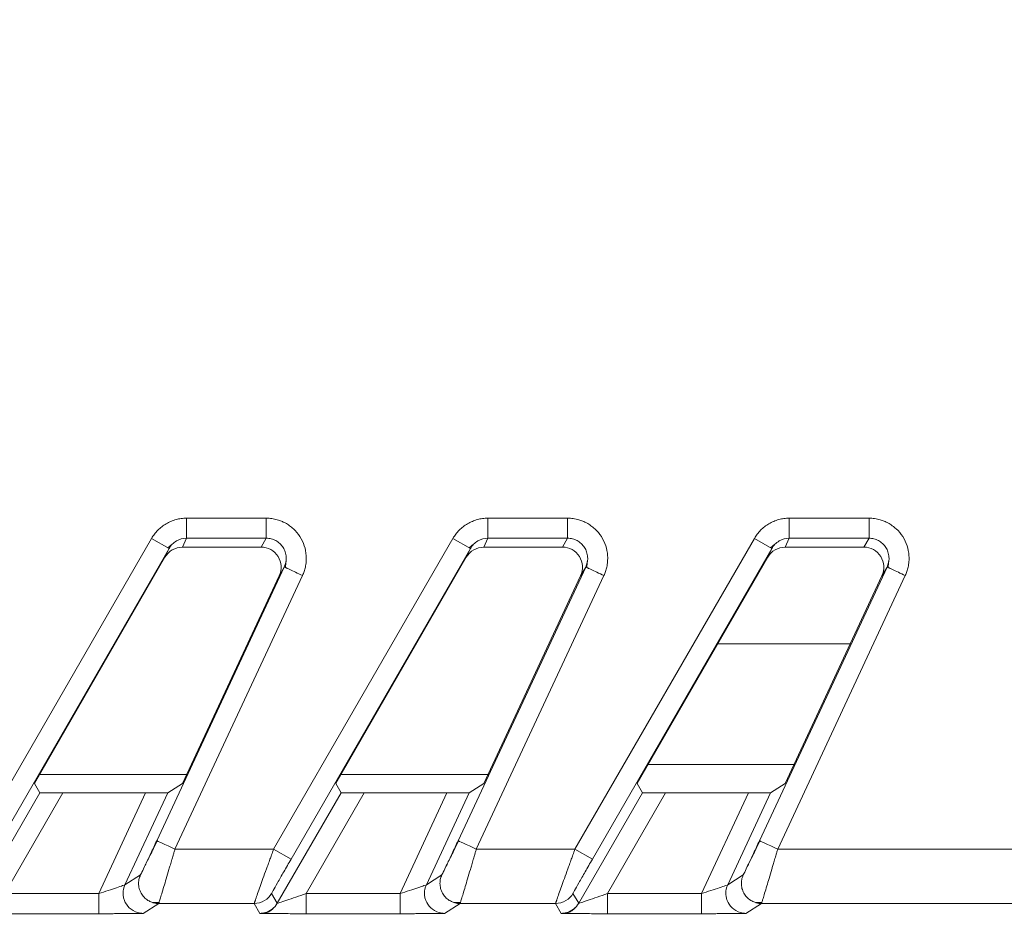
# Model space of a CAD drawing. Header units: millimetres. Extents: x 0 to 594, y 0 to 420.
# Tile 23 of 76: x 100 to 110, y 240 to 249. Entities that reach past the tile are written whole.
import ezdxf

# ---------------------------------------------------------------- set-up
doc = ezdxf.new("R2010")
doc.units = ezdxf.units.MM
doc.styles.add('SLDTEXTSTYLE1', font='TXT', dxfattribs={"width": 0.605})
doc.dimstyles.new('SLDDIMSTYLE1', dxfattribs={"dimtxt": 2.568319, "dimasz": 3.3, "dimexe": 0, "dimexo": 0.0625, "dimgap": 0.64208, "dimtad": 1, "dimdec": 0, "dimlfac": 5, "dimrnd": 1e-09, "dimzin": 12, "dimdsep": 46, "dimtxsty": 'SLDTEXTSTYLE1', "dimsah": 1, "dimcen": 0.09, "dimadec": 0, "dimazin": 3, "dimtfac": 1, "dimtdec": 1, "dimtofl": 0, "dimtmove": 0, "dimatfit": 3, "dimfxl": 1, "dimfrac": 2, "dimtolj": 1, "dimtzin": 12, "dimarcsym": 0})
doc.dimstyles.new('SLDDIMSTYLE3', dxfattribs={"dimtxt": 2.568319, "dimasz": 3.3, "dimexe": 0, "dimexo": 0.0625, "dimgap": 0.64208, "dimtad": 1, "dimdec": 1, "dimlfac": 5, "dimrnd": 1e-09, "dimzin": 12, "dimdsep": 46, "dimtxsty": 'SLDTEXTSTYLE1', "dimsah": 1, "dimcen": 0.09, "dimadec": 0, "dimazin": 3, "dimtfac": 1, "dimtdec": 1, "dimtmove": 0, "dimatfit": 0, "dimfxl": 1, "dimfrac": 2, "dimtolj": 1, "dimtzin": 12, "dimarcsym": 0})

# ---------------------------------------------------------------- blocks, each defined once
blk = doc.blocks.new('_D_13')
at = {"color": 7, "linetype": 'Continuous', "lineweight": 0}
for p, q in [((42.4698, 235.1042), (42.4698, 241.5042)), ((122.7074, 235.1042), (41.4698, 235.1042)), ((42.4698, 225.6042), (42.4698, 235.1042)), ((37.9376, 233.539), (37.9376, 234.127)), ((37.9376, 234.127), (41.8818, 234.127)), ((41.8818, 234.127), (41.8818, 233.539)), ((37.9376, 227.1694), (37.9376, 226.5815)), ((41.8818, 226.5815), (41.8818, 227.1694)), ((37.9376, 226.5815), (41.8818, 226.5815)), ((115.7074, 225.6042), (41.4698, 225.6042)), ((42.4698, 225.6042), (42.4698, 219.2042))]:
    blk.add_line(p, q, dxfattribs=at)
for points in [[(42.4698, 235.1042), (42.9698, 238.4042), (41.9698, 238.4042)], [(42.4698, 225.6042), (41.9698, 222.3042), (42.9698, 222.3042)]]:
    blk.add_solid(points, dxfattribs=at)
at = {"color": 7, "linetype": 'Continuous', "lineweight": 0, "char_height": 2.64583, "attachment_point": 1, "rotation": 90, "style": 'SLDTEXTSTYLE1'}
for s, insert in [('47,5', (33.9389, 226.9244)), ('1,9', (38.4711, 227.9044))]:
    blk.add_mtext(s, dxfattribs=dict(at, insert=insert))
blk = doc.blocks.new('_D_15')
at = {"color": 7, "linetype": 'Continuous', "lineweight": 0}
for p, q in [((107.7074, 373.5042), (185.6654, 373.5042)), ((184.6654, 230.7575), (184.6654, 373.5042)), ((180.1332, 306.2956), (180.1332, 306.8835)), ((180.1332, 306.8835), (184.0775, 306.8835)), ((184.0775, 306.8835), (184.0775, 306.2956)), ((180.1332, 297.9661), (180.1332, 297.3781)), ((184.0775, 297.3781), (184.0775, 297.9661)), ((180.1332, 297.3781), (184.0775, 297.3781)), ((162.7939, 230.7575), (185.6654, 230.7575))]:
    blk.add_line(p, q, dxfattribs=at)
for points in [[(184.6654, 373.5042), (184.1654, 370.2042), (185.1654, 370.2042)], [(184.6654, 230.7575), (185.1654, 234.0575), (184.1654, 234.0575)]]:
    blk.add_solid(points, dxfattribs=at)
at = {"color": 7, "linetype": 'Continuous', "lineweight": 0, "char_height": 2.64583, "attachment_point": 1, "rotation": 90, "style": 'SLDTEXTSTYLE1'}
for s, insert in [('28,1', (180.6668, 298.7011)), ('714', (176.1346, 299.191))]:
    blk.add_mtext(s, dxfattribs=dict(at, insert=insert))

msp = doc.modelspace()

# ---------------------------------------------------------------- linework, layer by layer
at = {"color": 7, "linetype": 'Continuous', "lineweight": 15}
for p, q in [((101.7554, 244.1925), (102.5492, 244.1925)), ((104.7554, 244.1925), (105.5492, 244.1925)), ((107.7554, 244.1925), (108.5492, 244.1925)), ((99.6222, 240.8986), (101.4077, 243.9912)), ((101.4077, 243.9912), (101.5809, 243.8912)), ((101.7554, 243.9932), (101.7143, 243.9042)), ((101.7554, 243.9932), (102.5492, 243.9932)), ((102.5492, 243.9932), (102.4979, 243.9042)), ((102.6222, 240.8986), (104.4077, 243.9912)), ((104.4077, 243.9912), (104.5809, 243.8912)), ((104.7554, 243.9932), (104.7143, 243.9042)), ((104.7554, 243.9932), (105.5492, 243.9932)), ((105.5492, 243.9932), (105.4979, 243.9042)), ((105.6222, 240.8986), (107.4077, 243.9912)), ((107.4077, 243.9912), (107.5809, 243.8912)), ((107.7554, 243.9932), (107.7143, 243.9042)), ((107.7554, 243.9932), (108.5492, 243.9932)), ((108.5492, 243.9932), (108.4979, 243.9042)), ((99.7954, 240.7986), (101.5809, 243.8912)), ((101.5809, 243.8912), (101.5404, 243.8036)), ((101.568, 243.8971), (101.6128, 243.933)), ((102.4979, 243.9042), (101.7143, 243.9042)), ((102.7954, 240.7986), (104.5809, 243.8912)), ((104.5809, 243.8912), (104.5404, 243.8036)), ((104.568, 243.8971), (104.6128, 243.933)), ((105.4979, 243.9042), (104.7143, 243.9042)), ((105.7954, 240.7986), (107.5809, 243.8912)), ((107.5809, 243.8912), (107.5404, 243.8036)), ((107.568, 243.8971), (107.6128, 243.933)), ((108.4979, 243.9042), (107.7143, 243.9042)), ((100.2409, 241.5528), (101.5404, 243.8036)), ((103.2409, 241.5528), (104.5404, 243.8036)), ((106.2409, 241.5528), (107.5404, 243.8036)), ((102.7289, 243.7067), (101.4588, 240.9831)), ((102.7289, 243.7067), (102.6784, 243.6191)), ((102.7432, 243.7529), (102.7289, 243.7067)), ((102.7418, 243.7007), (102.7289, 243.7067)), ((102.7443, 243.7537), (102.7406, 243.6984)), ((105.7289, 243.7067), (104.4588, 240.9831)), ((105.7289, 243.7067), (105.6784, 243.6191)), ((105.7432, 243.7529), (105.7289, 243.7067)), ((105.7418, 243.7007), (105.7289, 243.7067)), ((105.7443, 243.7537), (105.7406, 243.6984)), ((108.7289, 243.7067), (107.4588, 240.9831)), ((108.7289, 243.7067), (108.6784, 243.6191)), ((108.7432, 243.7529), (108.7289, 243.7067)), ((108.7418, 243.7007), (108.7289, 243.7067)), ((108.7443, 243.7537), (108.7406, 243.6984)), ((102.9102, 243.6222), (101.6401, 240.8986)), ((101.7149, 241.5528), (102.6784, 243.6191)), ((105.9102, 243.6222), (104.6401, 240.8986)), ((104.7149, 241.5528), (105.6784, 243.6191)), ((108.9102, 243.6222), (107.6401, 240.8986)), ((107.7149, 241.5528), (108.6784, 243.6191)), ((101.7568, 241.6427), (100.2928, 241.6427)), ((104.7568, 241.6427), (103.2928, 241.6427)), ((100.2409, 241.5528), (100.2944, 241.4603)), ((101.7149, 241.5528), (101.5696, 241.4603)), ((103.2409, 241.5528), (103.2944, 241.4603)), ((104.7149, 241.5528), (104.5696, 241.4603)), ((106.2409, 241.5528), (106.2944, 241.4603)), ((107.7149, 241.5528), (107.5696, 241.4603)), ((99.6592, 240.3603), (100.2944, 241.4603)), ((99.9459, 240.4568), (100.5243, 241.4586)), ((100.5243, 241.4586), (101.3482, 241.4586)), ((101.3482, 241.4586), (100.881, 240.4568)), ((101.5696, 241.4603), (101.1427, 240.5448)), ((102.6592, 240.3603), (103.2944, 241.4603)), ((102.9459, 240.4568), (103.5243, 241.4586)), ((103.5243, 241.4586), (104.3482, 241.4586)), ((104.3482, 241.4586), (103.881, 240.4568)), ((104.5696, 241.4603), (104.1427, 240.5448)), ((105.6592, 240.3603), (106.2944, 241.4603)), ((105.9459, 240.4568), (106.5243, 241.4586)), ((106.5243, 241.4586), (107.3482, 241.4586)), ((107.3482, 241.4586), (106.881, 240.4568)), ((107.5696, 241.4603), (107.1427, 240.5448)), ((101.6401, 240.8986), (102.6222, 240.8986)), ((102.6222, 240.8986), (102.7954, 240.7986)), ((104.6401, 240.8986), (105.6222, 240.8986)), ((105.6222, 240.8986), (105.7954, 240.7986)), ((111.1558, 240.8986), (107.6401, 240.8986)), ((101.2971, 240.6431), (101.1427, 240.5448)), ((104.2971, 240.6431), (104.1427, 240.5448)), ((107.2971, 240.6431), (107.1427, 240.5448)), ((100.881, 240.4568), (99.9459, 240.4568)), ((102.6592, 240.3603), (102.6025, 240.4586)), ((103.881, 240.4568), (102.9459, 240.4568)), ((105.6592, 240.3603), (105.6025, 240.4586)), ((106.881, 240.4568), (105.9459, 240.4568)), ((101.4783, 240.3586), (101.324, 240.2603)), ((101.4174, 240.368), (101.4871, 240.3697)), ((101.4783, 240.3586), (102.4293, 240.3586)), ((102.486, 240.2603), (102.4293, 240.3586)), ((104.4783, 240.3586), (104.324, 240.2603)), ((104.4174, 240.368), (104.4871, 240.3697)), ((104.4783, 240.3586), (105.4293, 240.3586)), ((105.486, 240.2603), (105.4293, 240.3586)), ((107.4783, 240.3586), (107.324, 240.2603)), ((107.4203, 240.3671), (107.4871, 240.3697)), ((111.1558, 240.3586), (107.4783, 240.3586)), ((100.881, 240.2568), (99.9459, 240.2568)), ((103.881, 240.2568), (102.9459, 240.2568)), ((106.881, 240.2568), (105.9459, 240.2568))]:
    msp.add_line(p, q, dxfattribs=at)
at = {"color": 8, "linetype": 'Continuous', "lineweight": 15}
for p, q in [((107.0422, 242.9407), (108.362, 242.9407)), ((107.8025, 241.7407), (106.3494, 241.7407))]:
    msp.add_line(p, q, dxfattribs=at)
at = {"color": 7, "linetype": 'Continuous', "lineweight": 15, "flags": 128}
for points in [[(101.6401, 240.8986), (101.6049, 240.915), (101.5711, 240.9307), (101.5399, 240.9453), (101.5125, 240.9581), (101.4899, 240.9686), (101.4731, 240.9764), (101.4626, 240.9813), (101.4588, 240.9831)], [(104.6401, 240.8986), (104.6049, 240.915), (104.5711, 240.9307), (104.5399, 240.9453), (104.5125, 240.9581), (104.4899, 240.9686), (104.4731, 240.9764), (104.4626, 240.9813), (104.4588, 240.9831)], [(107.6401, 240.8986), (107.6049, 240.915), (107.5711, 240.9307), (107.5399, 240.9453), (107.5125, 240.9581), (107.4899, 240.9686), (107.4731, 240.9764), (107.4626, 240.9813), (107.4588, 240.9831)]]:
    msp.add_lwpolyline(points, dxfattribs=at)
at = {"color": 7, "linetype": 'Continuous', "lineweight": 15}
for centre, major_axis, ratio, start_param, end_param in [((101.7136, 243.7035), (-0.0843, -0.1824), 0.995387, 3.572763, 4.621301), ((102.497, 243.7035), (-0.1004, -0.1742), 0.99494, 1.657764, 3.662263), ((104.7136, 243.7035), (-0.0843, -0.1824), 0.995387, 3.572763, 4.621301), ((105.497, 243.7035), (-0.1004, -0.1742), 0.99494, 1.657764, 3.662263), ((107.7136, 243.7035), (-0.0843, -0.1824), 0.995387, 3.572763, 4.621301), ((108.497, 243.7035), (-0.1004, -0.1742), 0.99494, 1.657764, 3.662263), ((100.5253, 241.4603), (0.2309, 0), 0.007558, 3.145956, 4.708025), ((101.349, 241.4603), (0.2207, 0), 0.007909, 4.708701, 6.27077), ((103.5253, 241.4603), (0.2309, 0), 0.007558, 3.145956, 4.708025), ((104.349, 241.4603), (0.2207, 0), 0.007909, 4.708701, 6.27077), ((106.5253, 241.4603), (0.2309, 0), 0.007558, 3.145956, 4.708025), ((107.349, 241.4603), (0.2207, 0), 0.007909, 4.708701, 6.27077)]:
    msp.add_ellipse(centre, major_axis=major_axis, ratio=ratio, start_param=start_param, end_param=end_param, dxfattribs=at)
for points, knots in [([(101.4077, 243.9912), (101.4122, 243.9986), (101.421, 244.0133), (101.436, 244.0342), (101.4522, 244.0541), (101.4758, 244.0796), (101.5086, 244.1088), (101.5525, 244.1385), (101.6002, 244.1624), (101.6505, 244.1796), (101.7026, 244.1905), (101.7378, 244.1918), (101.7554, 244.1925)], [0, 0, 0, 0, 0.061468, 0.122481, 0.183288, 0.24414, 0.37016, 0.495509, 0.621864, 0.749271, 0.874196, 1, 1, 1, 1]), ([(101.7554, 244.1925), (101.7554, 244.143), (101.7554, 244.0938), (101.7554, 244.0209), (101.7554, 243.9975), (101.7554, 243.9932)], [0, 0, 0, 0, 0.5, 0.5, 1, 1, 1, 1]), ([(102.5492, 244.1925), (102.5587, 244.1923), (102.5774, 244.1919), (102.6053, 244.1889), (102.6326, 244.1841), (102.6641, 244.1762), (102.6997, 244.1637), (102.7407, 244.1443), (102.7817, 244.1189), (102.8339, 244.0765), (102.8881, 244.0115), (102.932, 243.9198), (102.9483, 243.8338), (102.9481, 243.7615), (102.9404, 243.709), (102.9275, 243.6625), (102.916, 243.6357), (102.9102, 243.6222)], [0, 0, 0, 0, 0.035294, 0.070107, 0.104612, 0.138986, 0.191706, 0.245192, 0.308562, 0.371227, 0.496362, 0.621286, 0.747517, 0.819844, 0.891197, 0.945038, 1, 1, 1, 1]), ([(102.5492, 244.1925), (102.5492, 244.1696), (102.5492, 244.1452), (102.5492, 244.0981), (102.5492, 244.0755), (102.5492, 244.0375), (102.5492, 244.0221), (102.5492, 244.001), (102.5492, 243.9952), (102.5492, 243.9932)], [0, 0, 0, 0, 0.25, 0.25, 0.5, 0.5, 0.75, 0.75, 1, 1, 1, 1]), ([(104.4077, 243.9912), (104.4122, 243.9986), (104.421, 244.0133), (104.436, 244.0342), (104.4522, 244.0541), (104.4758, 244.0796), (104.5086, 244.1088), (104.5525, 244.1385), (104.6002, 244.1624), (104.6505, 244.1796), (104.7026, 244.1905), (104.7378, 244.1918), (104.7554, 244.1925)], [0, 0, 0, 0, 0.061468, 0.122481, 0.183288, 0.24414, 0.37016, 0.495509, 0.621864, 0.749271, 0.874196, 1, 1, 1, 1]), ([(104.7554, 244.1925), (104.7554, 244.143), (104.7554, 244.0938), (104.7554, 244.0209), (104.7554, 243.9975), (104.7554, 243.9932)], [0, 0, 0, 0, 0.5, 0.5, 1, 1, 1, 1]), ([(105.5492, 244.1925), (105.5587, 244.1923), (105.5774, 244.1919), (105.6053, 244.1889), (105.6326, 244.1841), (105.6641, 244.1762), (105.6997, 244.1637), (105.7407, 244.1443), (105.7817, 244.1189), (105.8339, 244.0765), (105.8881, 244.0115), (105.932, 243.9198), (105.9483, 243.8338), (105.9481, 243.7615), (105.9404, 243.709), (105.9275, 243.6625), (105.916, 243.6357), (105.9102, 243.6222)], [0, 0, 0, 0, 0.035294, 0.070107, 0.104612, 0.138986, 0.191706, 0.245192, 0.308562, 0.371227, 0.496362, 0.621286, 0.747517, 0.819844, 0.891197, 0.945038, 1, 1, 1, 1]), ([(105.5492, 244.1925), (105.5492, 244.1696), (105.5492, 244.1452), (105.5492, 244.0981), (105.5492, 244.0755), (105.5492, 244.0375), (105.5492, 244.0221), (105.5492, 244.001), (105.5492, 243.9952), (105.5492, 243.9932)], [0, 0, 0, 0, 0.25, 0.25, 0.5, 0.5, 0.75, 0.75, 1, 1, 1, 1]), ([(107.4077, 243.9912), (107.4122, 243.9986), (107.421, 244.0133), (107.436, 244.0342), (107.4522, 244.0541), (107.4758, 244.0796), (107.5086, 244.1088), (107.5525, 244.1385), (107.6002, 244.1624), (107.6505, 244.1796), (107.7026, 244.1905), (107.7378, 244.1918), (107.7554, 244.1925)], [0, 0, 0, 0, 0.061468, 0.122481, 0.183288, 0.24414, 0.37016, 0.495509, 0.621864, 0.749271, 0.874196, 1, 1, 1, 1]), ([(107.7554, 244.1925), (107.7554, 244.143), (107.7554, 244.0938), (107.7554, 244.0209), (107.7554, 243.9975), (107.7554, 243.9932)], [0, 0, 0, 0, 0.5, 0.5, 1, 1, 1, 1]), ([(108.5492, 244.1925), (108.5587, 244.1923), (108.5774, 244.1919), (108.6053, 244.1889), (108.6326, 244.1841), (108.6641, 244.1762), (108.6997, 244.1637), (108.7407, 244.1443), (108.7817, 244.1189), (108.8339, 244.0765), (108.8881, 244.0115), (108.932, 243.9198), (108.9483, 243.8338), (108.9481, 243.7615), (108.9404, 243.709), (108.9275, 243.6625), (108.916, 243.6357), (108.9102, 243.6222)], [0, 0, 0, 0, 0.035294, 0.070107, 0.104612, 0.138986, 0.191706, 0.245192, 0.308562, 0.371227, 0.496362, 0.621286, 0.747517, 0.819844, 0.891197, 0.945038, 1, 1, 1, 1]), ([(108.5492, 244.1925), (108.5492, 244.1696), (108.5492, 244.1452), (108.5492, 244.0981), (108.5492, 244.0755), (108.5492, 244.0375), (108.5492, 244.0221), (108.5492, 244.001), (108.5492, 243.9952), (108.5492, 243.9932)], [0, 0, 0, 0, 0.25, 0.25, 0.5, 0.5, 0.75, 0.75, 1, 1, 1, 1]), ([(101.5809, 243.8912), (101.5986, 243.9219), (101.6243, 243.9478), (101.6852, 243.9835), (101.7203, 243.9931), (101.7554, 243.9932)], [0, 0, 0, 0, 0.5, 0.5, 1, 1, 1, 1]), ([(104.5809, 243.8912), (104.5986, 243.9219), (104.6243, 243.9478), (104.6852, 243.9835), (104.7203, 243.9931), (104.7554, 243.9932)], [0, 0, 0, 0, 0.5, 0.5, 1, 1, 1, 1]), ([(107.5809, 243.8912), (107.5986, 243.9219), (107.6243, 243.9478), (107.6852, 243.9835), (107.7203, 243.9931), (107.7554, 243.9932)], [0, 0, 0, 0, 0.5, 0.5, 1, 1, 1, 1]), ([(101.4588, 240.9831), (101.4389, 240.9402), (101.4188, 240.8974), (101.3811, 240.8171), (101.3634, 240.7797), (101.3331, 240.716), (101.3204, 240.6896), (101.3027, 240.6534), (101.2977, 240.6435), (101.2971, 240.6431)], [0, 0, 0, 0, 0.25, 0.25, 0.5, 0.5, 0.75, 0.75, 1, 1, 1, 1]), ([(101.4664, 240.9838), (101.453, 240.9575), (101.4267, 240.9056), (101.3911, 240.8347), (101.3604, 240.7728), (101.3456, 240.7421), (101.3383, 240.7271)], [0, 0, 0, 0, 0.261544, 0.515962, 0.762477, 1, 1, 1, 1]), ([(104.4588, 240.9831), (104.4389, 240.9402), (104.4188, 240.8974), (104.3811, 240.8171), (104.3634, 240.7797), (104.3331, 240.716), (104.3204, 240.6896), (104.3027, 240.6534), (104.2977, 240.6435), (104.2971, 240.6431)], [0, 0, 0, 0, 0.25, 0.25, 0.5, 0.5, 0.75, 0.75, 1, 1, 1, 1]), ([(104.4664, 240.9838), (104.453, 240.9575), (104.4267, 240.9056), (104.3911, 240.8347), (104.3604, 240.7728), (104.3456, 240.7421), (104.3383, 240.7271)], [0, 0, 0, 0, 0.261544, 0.515962, 0.762477, 1, 1, 1, 1]), ([(107.4588, 240.9831), (107.4389, 240.9402), (107.4188, 240.8974), (107.3811, 240.8172), (107.3634, 240.7797), (107.3331, 240.716), (107.3205, 240.6897), (107.3027, 240.6534), (107.2977, 240.6435), (107.2971, 240.6431)], [0, 0, 0, 0, 0.25, 0.25, 0.5, 0.5, 0.75, 0.75, 1, 1, 1, 1]), ([(107.4664, 240.9838), (107.453, 240.9575), (107.4266, 240.9056), (107.3911, 240.8346), (107.3603, 240.7727), (107.3455, 240.742), (107.3383, 240.7269)], [0, 0, 0, 0, 0.261537, 0.515955, 0.762469, 1, 1, 1, 1]), ([(102.4293, 240.3586), (102.4293, 240.3588), (102.4294, 240.3594), (102.4303, 240.3624), (102.4319, 240.3672), (102.4341, 240.3738), (102.4369, 240.3822), (102.4404, 240.3924), (102.4478, 240.4137), (102.4624, 240.4548), (102.4869, 240.5239), (102.5169, 240.6073), (102.544, 240.6829), (102.5678, 240.7486), (102.5847, 240.7953), (102.6031, 240.8459), (102.6152, 240.8794), (102.6222, 240.8986)], [0, 0, 0, 0, 0.035805, 0.07174, 0.107822, 0.144064, 0.180483, 0.217094, 0.25391, 0.376917, 0.507223, 0.624157, 0.754337, 0.812558, 0.877189, 0.92979, 1, 1, 1, 1]), ([(105.4293, 240.3586), (105.4293, 240.3588), (105.4294, 240.3594), (105.4303, 240.3624), (105.4319, 240.3672), (105.4341, 240.3738), (105.4369, 240.3822), (105.4404, 240.3924), (105.4478, 240.4137), (105.4624, 240.4548), (105.4869, 240.5239), (105.5169, 240.6073), (105.544, 240.6829), (105.5678, 240.7486), (105.5847, 240.7953), (105.6031, 240.8459), (105.6152, 240.8794), (105.6222, 240.8986)], [0, 0, 0, 0, 0.035805, 0.07174, 0.107822, 0.144064, 0.180483, 0.217094, 0.25391, 0.376917, 0.507223, 0.624157, 0.754337, 0.812558, 0.877189, 0.92979, 1, 1, 1, 1]), ([(102.6025, 240.4586), (102.6023, 240.459), (102.6077, 240.4692), (102.6283, 240.5064), (102.6434, 240.5332), (102.6799, 240.5974), (102.7012, 240.6348), (102.7468, 240.7143), (102.7711, 240.7564), (102.7954, 240.7986)], [0, 0, 0, 0, 0.25, 0.25, 0.5, 0.5, 0.75, 0.75, 1, 1, 1, 1]), ([(105.6025, 240.4586), (105.6023, 240.459), (105.6077, 240.4692), (105.6283, 240.5064), (105.6434, 240.5332), (105.6799, 240.5974), (105.7012, 240.6348), (105.7468, 240.7143), (105.7711, 240.7564), (105.7954, 240.7986)], [0, 0, 0, 0, 0.25, 0.25, 0.5, 0.5, 0.75, 0.75, 1, 1, 1, 1]), ([(101.1427, 240.5448), (101.1422, 240.5442), (101.1338, 240.5411), (101.1044, 240.5308), (101.0834, 240.5236), (101.009, 240.4987), (100.9448, 240.4775), (100.881, 240.4568)], [0, 0, 0, 0, 0.25, 0.25, 0.5, 0.5, 1, 1, 1, 1]), ([(101.2689, 240.268), (101.2374, 240.2771), (101.2083, 240.2942), (101.1633, 240.3372), (101.1474, 240.3626), (101.1329, 240.3999), (101.1295, 240.4122), (101.1251, 240.4358), (101.1239, 240.4482), (101.1241, 240.4877), (101.1297, 240.5168), (101.1427, 240.5448)], [0, 0, 0, 0, 0.25, 0.25, 0.5, 0.5, 0.625, 0.625, 0.75, 0.75, 1, 1, 1, 1]), ([(104.1427, 240.5448), (104.1422, 240.5442), (104.1338, 240.5411), (104.1044, 240.5308), (104.0834, 240.5236), (104.009, 240.4987), (103.9448, 240.4775), (103.881, 240.4568)], [0, 0, 0, 0, 0.25, 0.25, 0.5, 0.5, 1, 1, 1, 1]), ([(104.2689, 240.268), (104.2374, 240.2771), (104.2083, 240.2942), (104.1633, 240.3372), (104.1474, 240.3626), (104.1329, 240.3999), (104.1295, 240.4122), (104.1251, 240.4358), (104.1239, 240.4482), (104.1241, 240.4877), (104.1297, 240.5168), (104.1427, 240.5448)], [0, 0, 0, 0, 0.25, 0.25, 0.5, 0.5, 0.625, 0.625, 0.75, 0.75, 1, 1, 1, 1]), ([(107.1427, 240.5448), (107.1422, 240.5442), (107.1338, 240.5411), (107.1044, 240.5308), (107.0834, 240.5236), (107.009, 240.4987), (106.9448, 240.4775), (106.881, 240.4568)], [0, 0, 0, 0, 0.25, 0.25, 0.5, 0.5, 1, 1, 1, 1]), ([(107.2689, 240.268), (107.2374, 240.2771), (107.2083, 240.2942), (107.1633, 240.3372), (107.1474, 240.3626), (107.1329, 240.3999), (107.1295, 240.4122), (107.1251, 240.4358), (107.1239, 240.4482), (107.1241, 240.4877), (107.1297, 240.5168), (107.1427, 240.5448)], [0, 0, 0, 0, 0.25, 0.25, 0.5, 0.5, 0.625, 0.625, 0.75, 0.75, 1, 1, 1, 1]), ([(100.881, 240.2568), (100.881, 240.2573), (100.881, 240.279), (100.881, 240.353), (100.881, 240.4047), (100.881, 240.4568)], [0, 0, 0, 0, 0.5, 0.5, 1, 1, 1, 1]), ([(102.4293, 240.3586), (102.465, 240.3586), (102.5019, 240.3689), (102.563, 240.4057), (102.5869, 240.4316), (102.6025, 240.4586)], [0, 0, 0, 0, 0.5, 0.5, 1, 1, 1, 1]), ([(102.9459, 240.4568), (102.8772, 240.433), (102.8077, 240.4092), (102.7255, 240.3814), (102.7018, 240.3735), (102.6687, 240.3627), (102.6593, 240.3599), (102.6593, 240.3602)], [0, 0, 0, 0, 0.5, 0.5, 0.75, 0.75, 1, 1, 1, 1]), ([(102.9459, 240.2568), (102.9459, 240.257), (102.9459, 240.2615), (102.9459, 240.2812), (102.9459, 240.2965), (102.9459, 240.3355), (102.9459, 240.359), (102.9459, 240.408), (102.9459, 240.4333), (102.9459, 240.4568)], [0, 0, 0, 0, 0.25, 0.25, 0.5, 0.5, 0.75, 0.75, 1, 1, 1, 1]), ([(103.881, 240.2568), (103.881, 240.2573), (103.881, 240.279), (103.881, 240.353), (103.881, 240.4047), (103.881, 240.4568)], [0, 0, 0, 0, 0.5, 0.5, 1, 1, 1, 1]), ([(105.4293, 240.3586), (105.465, 240.3586), (105.5019, 240.3689), (105.563, 240.4057), (105.5869, 240.4316), (105.6025, 240.4586)], [0, 0, 0, 0, 0.5, 0.5, 1, 1, 1, 1]), ([(105.9459, 240.4568), (105.8772, 240.433), (105.8077, 240.4092), (105.7255, 240.3814), (105.7018, 240.3735), (105.6687, 240.3627), (105.6593, 240.3599), (105.6593, 240.3602)], [0, 0, 0, 0, 0.5, 0.5, 0.75, 0.75, 1, 1, 1, 1]), ([(105.9459, 240.2568), (105.9459, 240.257), (105.9459, 240.2615), (105.9459, 240.2812), (105.9459, 240.2965), (105.9459, 240.3355), (105.9459, 240.359), (105.9459, 240.408), (105.9459, 240.4333), (105.9459, 240.4568)], [0, 0, 0, 0, 0.25, 0.25, 0.5, 0.5, 0.75, 0.75, 1, 1, 1, 1]), ([(106.881, 240.2568), (106.881, 240.2573), (106.881, 240.279), (106.881, 240.353), (106.881, 240.4047), (106.881, 240.4568)], [0, 0, 0, 0, 0.5, 0.5, 1, 1, 1, 1]), ([(101.4783, 240.3586), (101.4613, 240.3589), (101.4415, 240.3594), (101.4234, 240.3669), (101.4208, 240.368)], [0, 0, 0, 0, 0.855431, 1, 1, 1, 1]), ([(101.4825, 240.3705), (101.4819, 240.3687), (101.4808, 240.3652), (101.4795, 240.3616), (101.4787, 240.3592), (101.4784, 240.3588), (101.4783, 240.3586)], [0, 0, 0, 0, 0.251708, 0.502242, 0.751655, 1, 1, 1, 1]), ([(104.4783, 240.3586), (104.4613, 240.3589), (104.4415, 240.3594), (104.4234, 240.3669), (104.4208, 240.368)], [0, 0, 0, 0, 0.855431, 1, 1, 1, 1]), ([(104.4825, 240.3705), (104.4819, 240.3687), (104.4808, 240.3652), (104.4795, 240.3616), (104.4787, 240.3592), (104.4784, 240.3588), (104.4783, 240.3586)], [0, 0, 0, 0, 0.251708, 0.502242, 0.751655, 1, 1, 1, 1]), ([(107.4783, 240.3586), (107.4613, 240.3588), (107.4424, 240.3592), (107.4252, 240.3662), (107.4235, 240.3669)], [0, 0, 0, 0, 0.899245, 1, 1, 1, 1]), ([(107.4827, 240.3712), (107.4821, 240.3693), (107.4809, 240.3656), (107.4796, 240.3618), (107.4787, 240.3592), (107.4784, 240.3588), (107.4783, 240.3586)], [0, 0, 0, 0, 0.251689, 0.502215, 0.751633, 1, 1, 1, 1]), ([(101.3133, 240.2595), (101.3109, 240.2595), (101.306, 240.2593), (101.2959, 240.2591), (101.2765, 240.2587), (101.241, 240.2582), (101.1824, 240.2577), (101.1139, 240.2573), (101.0474, 240.257), (100.9868, 240.2569), (100.9343, 240.2568), (100.8988, 240.2568), (100.881, 240.2568)], [0, 0, 0, 0, 0.048592, 0.097672, 0.147513, 0.290937, 0.437331, 0.578505, 0.722394, 0.814841, 0.906998, 1, 1, 1, 1]), ([(102.5244, 240.2588), (102.5308, 240.2595), (102.5434, 240.2609), (102.5734, 240.2749), (102.6062, 240.2969), (102.6271, 240.3187), (102.6372, 240.3293)], [0, 0, 0, 0, 0.266767, 0.523404, 0.768129, 1, 1, 1, 1]), ([(102.9459, 240.2568), (102.8917, 240.2568), (102.782, 240.2569), (102.6551, 240.2575), (102.575, 240.2582), (102.5381, 240.2586), (102.5278, 240.2588), (102.5276, 240.2588)], [0, 0, 0, 0, 0.323931, 0.655212, 0.828927, 0.997656, 1, 1, 1, 1]), ([(104.3133, 240.2595), (104.3109, 240.2595), (104.306, 240.2593), (104.2959, 240.2591), (104.2765, 240.2587), (104.241, 240.2582), (104.1824, 240.2577), (104.1139, 240.2573), (104.0474, 240.257), (103.9868, 240.2569), (103.9343, 240.2568), (103.8988, 240.2568), (103.881, 240.2568)], [0, 0, 0, 0, 0.048592, 0.097672, 0.147513, 0.290937, 0.437331, 0.578505, 0.722394, 0.814841, 0.906998, 1, 1, 1, 1]), ([(105.5244, 240.2588), (105.5308, 240.2595), (105.5434, 240.2609), (105.5734, 240.2749), (105.6062, 240.2969), (105.6271, 240.3187), (105.6372, 240.3293)], [0, 0, 0, 0, 0.266767, 0.523404, 0.768129, 1, 1, 1, 1]), ([(105.9459, 240.2568), (105.8917, 240.2568), (105.782, 240.2569), (105.6551, 240.2575), (105.575, 240.2582), (105.5381, 240.2586), (105.5278, 240.2588), (105.5276, 240.2588)], [0, 0, 0, 0, 0.323931, 0.655212, 0.828927, 0.997656, 1, 1, 1, 1]), ([(107.3133, 240.2595), (107.3109, 240.2595), (107.306, 240.2593), (107.2959, 240.2591), (107.2765, 240.2587), (107.241, 240.2582), (107.1824, 240.2577), (107.1139, 240.2573), (107.0474, 240.257), (106.9868, 240.2569), (106.9343, 240.2568), (106.8988, 240.2568), (106.881, 240.2568)], [0, 0, 0, 0, 0.048592, 0.097672, 0.147513, 0.290937, 0.437331, 0.578505, 0.722394, 0.814841, 0.906998, 1, 1, 1, 1])]:
    msp.add_open_spline(points, degree=3, knots=knots, dxfattribs=at)
at = {"color": 8, "linetype": 'Continuous', "lineweight": 15}
for points, knots in [([(102.5492, 243.9932), (102.5658, 243.9921), (102.5987, 243.9899), (102.6452, 243.9711), (102.6861, 243.9421), (102.7182, 243.9034), (102.7405, 243.8572), (102.7489, 243.8089), (102.7496, 243.7726), (102.744, 243.7555), (102.7432, 243.7529)], [0, 0, 0, 0, 0.1404686, 0.2774481, 0.418057, 0.5616197, 0.6987994, 0.847683, 0.9767154, 1, 1, 1, 1]), ([(105.5492, 243.9932), (105.5658, 243.9921), (105.5987, 243.9899), (105.6452, 243.9711), (105.6861, 243.9421), (105.7182, 243.9034), (105.7405, 243.8572), (105.7489, 243.8089), (105.7496, 243.7726), (105.744, 243.7555), (105.7432, 243.7529)], [0, 0, 0, 0, 0.140469, 0.277448, 0.418057, 0.56162, 0.698799, 0.847683, 0.976715, 1, 1, 1, 1]), ([(108.5492, 243.9932), (108.5658, 243.9921), (108.5987, 243.9899), (108.6452, 243.9711), (108.6861, 243.9421), (108.7182, 243.9034), (108.7405, 243.8572), (108.7489, 243.8089), (108.7496, 243.7726), (108.744, 243.7555), (108.7432, 243.7529)], [0, 0, 0, 0, 0.1404686, 0.2774481, 0.418057, 0.5616197, 0.6987994, 0.847683, 0.9767154, 1, 1, 1, 1]), ([(102.9102, 243.6222), (102.8864, 243.6333), (102.8389, 243.6554), (102.781, 243.6824), (102.747, 243.6983), (102.7422, 243.7005), (102.7418, 243.7007)], [0, 0, 0, 0, 0.3228259, 0.6456519, 0.9684778, 1, 1, 1, 1]), ([(105.9102, 243.6222), (105.8864, 243.6333), (105.8389, 243.6554), (105.781, 243.6824), (105.747, 243.6983), (105.7422, 243.7005), (105.7418, 243.7007)], [0, 0, 0, 0, 0.322826, 0.645652, 0.968478, 1, 1, 1, 1]), ([(108.9102, 243.6222), (108.8864, 243.6333), (108.8389, 243.6554), (108.781, 243.6824), (108.747, 243.6983), (108.7422, 243.7005), (108.7418, 243.7007)], [0, 0, 0, 0, 0.322826, 0.645652, 0.968478, 1, 1, 1, 1]), ([(101.6401, 240.8986), (101.6368, 240.8873), (101.6307, 240.8664), (101.6223, 240.8378), (101.6154, 240.8146), (101.6061, 240.7832), (101.5947, 240.7443), (101.5753, 240.6788), (101.5532, 240.6043), (101.5287, 240.5223), (101.5083, 240.4542), (101.4947, 240.4098), (101.4867, 240.3837), (101.4839, 240.3749), (101.4825, 240.3705)], [0, 0, 0, 0, 0.046942, 0.086676, 0.119204, 0.144523, 0.219095, 0.2852, 0.431787, 0.563035, 0.711574, 0.851913, 0.926342, 1, 1, 1, 1]), ([(104.6401, 240.8986), (104.6368, 240.8873), (104.6307, 240.8664), (104.6223, 240.8378), (104.6154, 240.8146), (104.6061, 240.7832), (104.5947, 240.7443), (104.5753, 240.6788), (104.5532, 240.6043), (104.5287, 240.5223), (104.5083, 240.4542), (104.4947, 240.4098), (104.4867, 240.3837), (104.4839, 240.3749), (104.4825, 240.3705)], [0, 0, 0, 0, 0.046942, 0.086676, 0.119204, 0.144523, 0.219095, 0.2852, 0.431787, 0.563035, 0.711574, 0.851913, 0.926342, 1, 1, 1, 1]), ([(107.6401, 240.8986), (107.6368, 240.8874), (107.6305, 240.866), (107.6215, 240.835), (107.6131, 240.8066), (107.6055, 240.7807), (107.5986, 240.7574), (107.5924, 240.7365), (107.5869, 240.7181), (107.5739, 240.6742), (107.5548, 240.6096), (107.5303, 240.5275), (107.5096, 240.4584), (107.4956, 240.4125), (107.4872, 240.3853), (107.4842, 240.3759), (107.4827, 240.3712)], [0, 0, 0, 0, 0.04645, 0.089645, 0.129585, 0.166269, 0.199697, 0.22987, 0.256787, 0.280448, 0.425121, 0.554603, 0.704883, 0.846703, 0.92375, 1, 1, 1, 1]), ([(101.4208, 240.368), (101.4076, 240.3724), (101.3786, 240.3823), (101.3402, 240.4113), (101.3079, 240.4499), (101.2862, 240.4957), (101.2768, 240.5453), (101.2792, 240.5961), (101.2911, 240.6274), (101.2971, 240.6431)], [0, 0, 0, 0, 0.121651, 0.268043, 0.414434, 0.560826, 0.707217, 0.853609, 1, 1, 1, 1]), ([(104.4208, 240.368), (104.4076, 240.3724), (104.3786, 240.3823), (104.3402, 240.4113), (104.3079, 240.4499), (104.2862, 240.4957), (104.2768, 240.5453), (104.2792, 240.5961), (104.2911, 240.6274), (104.2971, 240.6431)], [0, 0, 0, 0, 0.1216512, 0.2680427, 0.4144341, 0.5608256, 0.7072171, 0.8536085, 1, 1, 1, 1]), ([(107.4235, 240.3669), (107.4094, 240.3717), (107.3794, 240.3818), (107.3402, 240.4113), (107.3079, 240.4499), (107.2862, 240.4957), (107.2768, 240.5453), (107.2792, 240.5961), (107.2911, 240.6274), (107.2971, 240.6431)], [0, 0, 0, 0, 0.1289143, 0.2740953, 0.4192762, 0.5644572, 0.7096381, 0.8548191, 1, 1, 1, 1]), ([(101.324, 240.2603), (101.3238, 240.2602), (101.3233, 240.2601), (101.3212, 240.2599), (101.318, 240.2597), (101.3149, 240.2596), (101.3133, 240.2595)], [0, 0, 0, 0, 0.251728, 0.501754, 0.750901, 1, 1, 1, 1]), ([(102.5276, 240.2588), (102.5156, 240.2591), (102.4917, 240.2595), (102.4879, 240.26), (102.486, 240.2603)], [0, 0, 0, 0, 0.502372, 1, 1, 1, 1]), ([(104.324, 240.2603), (104.3238, 240.2602), (104.3233, 240.2601), (104.3212, 240.2599), (104.318, 240.2597), (104.3149, 240.2596), (104.3133, 240.2595)], [0, 0, 0, 0, 0.2517278, 0.5017541, 0.7509011, 1, 1, 1, 1]), ([(105.5276, 240.2588), (105.5156, 240.2591), (105.4917, 240.2595), (105.4879, 240.26), (105.486, 240.2603)], [0, 0, 0, 0, 0.502372, 1, 1, 1, 1]), ([(107.324, 240.2603), (107.3238, 240.2602), (107.3233, 240.2601), (107.3212, 240.2599), (107.318, 240.2597), (107.3149, 240.2596), (107.3133, 240.2595)], [0, 0, 0, 0, 0.251728, 0.501754, 0.750901, 1, 1, 1, 1])]:
    msp.add_open_spline(points, degree=3, knots=knots, dxfattribs=at)
at = {"color": 7, "linetype": 'Continuous', "lineweight": 15}
for points in [[(102.5378, 240.2671), (102.5884, 240.2806), (102.6331, 240.3149), (102.6592, 240.3603)], [(105.5378, 240.2671), (105.5884, 240.2806), (105.6331, 240.3149), (105.6592, 240.3603)]]:
    msp.add_open_spline(points, degree=3, dxfattribs=at)
at = {"color": 8, "linetype": 'Continuous', "lineweight": 15}
for points in [[(101.324, 240.2603), (101.3057, 240.2603), (101.287, 240.2629), (101.2689, 240.268)], [(102.486, 240.2603), (102.5035, 240.2603), (102.521, 240.2626), (102.5378, 240.2671)], [(104.324, 240.2603), (104.3057, 240.2603), (104.287, 240.2629), (104.2689, 240.268)], [(105.486, 240.2603), (105.5035, 240.2603), (105.521, 240.2626), (105.5378, 240.2671)], [(107.324, 240.2603), (107.3057, 240.2603), (107.287, 240.2629), (107.2689, 240.268)]]:
    msp.add_open_spline(points, degree=3, dxfattribs=at)

# ---------------------------------------------------------------- dimensions: what is measured, and where the dimension line sits
at = {"color": 7, "linetype": 'Continuous', "lineweight": 0}
for base, p1, p2, dimstyle, picture, middle in [((184.6654, 373.5042), (162.7939, 230.7575), (107.7074, 373.5042), 'SLDDIMSTYLE1', '_D_15', (184.6654, 302.1308)), ((42.4698, 235.1042), (115.7074, 225.6042), (122.7074, 235.1042), 'SLDDIMSTYLE3', '_D_13', (42.4698, 230.3542))]:
    dim = msp.add_linear_dim(base=base, p1=p1, p2=p2, angle=90, dimstyle=dimstyle, dxfattribs=at)
    dim.commit()
    dim.dimension.update_dxf_attribs({"geometry": picture, "text_midpoint": middle, "dimtype": 160})

doc.saveas('drawing.dxf')
